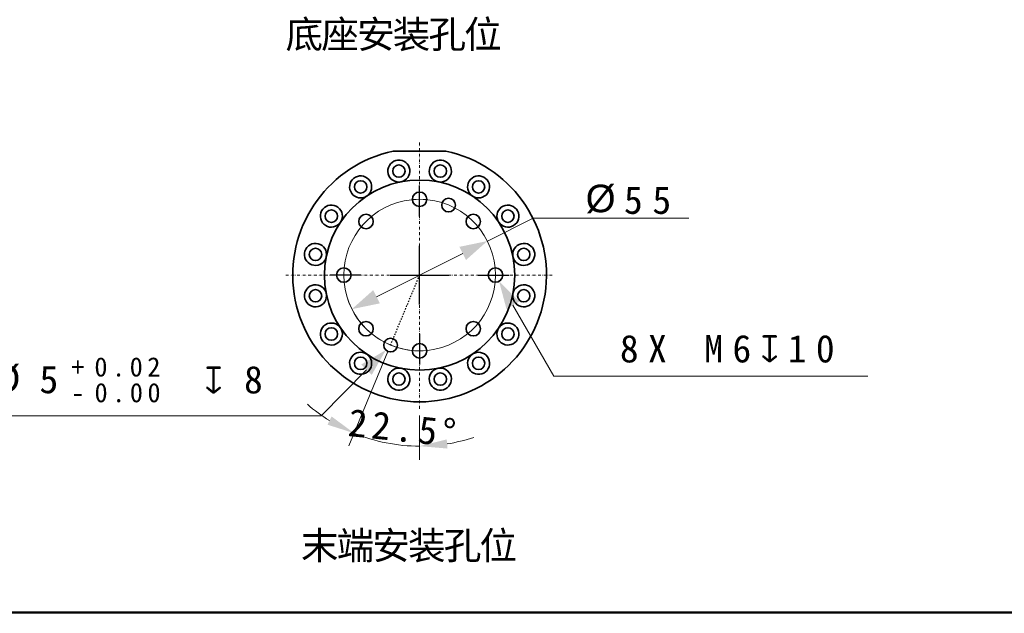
# Model space of a CAD drawing. Header units: millimetres. Extents: x 174 to 8746, y 150 to 6154.
# Tile 30 of 49: x 3964 to 6107, y 150 to 1443. Entities that reach past the tile are written whole.
import ezdxf

# ---------------------------------------------------------------- set-up
doc = ezdxf.new("R2010")
doc.units = ezdxf.units.MM
doc.header["$MEASUREMENT"] = 0
doc.linetypes.add('DASHED', pattern=[6, 3, -3])
doc.linetypes.add('DASHEDDOT2X', pattern=[12.2, 6, -3, 0.2, -3])
doc.layers.get('0').update_dxf_attribs({"lineweight": 18})
doc.layers.add('图层0000', color=7, linetype='Continuous', lineweight=25)
doc.layers.add('图层1', color=7, linetype='Continuous', lineweight=35)
doc.dimstyles.new('线性样式 (GB)', dxfattribs={"dimtxt": 2, "dimasz": 2, "dimexe": 1, "dimexo": 0.5, "dimgap": 0.5, "dimtad": 1, "dimdsep": 46, "dimcen": -2.127267, "dimclrd": 7, "dimclre": 7, "dimclrt": 7, "dimadec": 0, "dimazin": 0, "dimtfac": 0.7, "dimtmove": 0, "dimatfit": 1, "dimfxl": 1, "dimfrac": 2, "dimtolj": 1, "dimtzin": 0, "dimlwd": 18, "dimlwe": 18, "dimarcsym": 0})

# ---------------------------------------------------------------- blocks, each defined once
blk = doc.blocks.new('DimBlk2743')
at = {"layer": '图层0000', "color": 5, "linetype": 'Continuous', "lineweight": 18}
blk.add_line((161.15, 34.552), (161.15, 35.552), dxfattribs=at)
blk.add_arc((161.15, 29.552), 5.5, 84.79129, 95.20871, dxfattribs=at)
blk = doc.blocks.new('DimBlk2744')
at = {"layer": '图层0000', "color": 5, "linetype": 'Continuous', "lineweight": 18}
blk.add_line((161.15, 24.552), (161.15, 23.552), dxfattribs=at)
blk.add_arc((161.15, 29.552), 5.5, 264.79129, 275.20871, dxfattribs=at)
blk = doc.blocks.new('DimBlk2745')
at = {"layer": '图层0000', "color": 5, "linetype": 'Continuous', "lineweight": 18}
blk.add_arc((161.15, 29.552), 5.5, 96.25045, 263.74955, dxfattribs=at)
blk = doc.blocks.new('DimBlk2746')
at = {"layer": '图层0000', "color": 5, "linetype": 'Continuous', "lineweight": 18}
blk.add_arc((161.15, 29.552), 5.5, 276.25045, 83.74955, dxfattribs=at)
blk = doc.blocks.new('DimBlk2747')
at = {"layer": '图层0000', "color": 7, "linetype": 'Continuous', "lineweight": -3}
for p, q in [((4834.5, 1014.2), (4834.5, 1081.6)), ((4834.5, 822.7), (4834.5, 950.4)), ((4706.9, 886.6), (4639.5, 886.6)), ((4770.7, 886.6), (4898.3, 886.6)), ((4962.1, 886.6), (5029.5, 886.6)), ((4834.5, 758.9), (4834.5, 691.6))]:
    blk.add_line(p, q, dxfattribs=at)
at = {"layer": '图层0000', "color": 7, "linetype": 'Continuous', "lineweight": 18}
for p, q in [((4981.9, 960.7), (5081.2, 1010.6)), ((5420, 1010.6), (5081.2, 1010.6)), ((4928.3, 933.7), (4740.7, 839.4))]:
    blk.add_line(p, q, dxfattribs=at)
blk.add_arc((4834.5, 886.6), 165, 196.2601, 271.0399, dxfattribs=at)
at = {"layer": '图层0000', "color": 7, "linetype": 'Continuous', "lineweight": -3}
for points in [[(4935.5, 919.4), (4981.9, 960.7), (4921.1, 948.1)], [(4733.5, 853.8), (4687.1, 812.4), (4747.9, 825)]]:
    blk.add_solid(points, dxfattribs=at)
at = {"layer": '图层0000', "color": 7, "linetype": 'Continuous', "lineweight": 18, "char_height": 60, "attachment_point": 8, "line_spacing_factor": 1.2}
for s, insert in [('\\T1.125000;\\W1;\\FSimSun|b0|i0;{\\FArial Unicode MS;%%c}', (5232.5, 1021.2)), ('\\T1.515625;\\W1;\\FSimSun|b0|i0;55', (5341, 1018.9))]:
    blk.add_mtext(s, dxfattribs=dict(at, insert=insert))
blk = doc.blocks.new('DimBlk2748')
at = {"layer": '图层0000', "color": 7, "linetype": 'Continuous', "lineweight": 18}
for p in [(5037.3, 820.9), (5809.8, 666.3)]:
    blk.add_line(p, (5126.4, 666.3), dxfattribs=at)
at = {"layer": '图层0000', "color": 7, "linetype": 'Continuous', "lineweight": -3}
blk.add_solid([(5051.3, 829), (5007.4, 872.9), (5023.4, 812.9)], dxfattribs=at)
at = {"layer": '图层0000', "color": 5, "linetype": 'Continuous', "lineweight": 18, "insert": (5514.1, 695.4), "char_height": 60, "attachment_point": 8, "line_spacing_factor": 1.2}
blk.add_mtext('\\T1.500000;\\W1;\\FSimSun|b0|i0;8X M6{\\Fgdt;x}10', dxfattribs=at)
blk = doc.blocks.new('DimBlk2749')
at = {"layer": '图层0000', "color": 7, "linetype": 'Continuous', "lineweight": 18}
for p in [(4718.9, 680.6), (3689.5, 580)]:
    blk.add_line(p, (4620.3, 580), dxfattribs=at)
at = {"layer": '图层0000', "color": 7, "linetype": 'Continuous', "lineweight": -3}
blk.add_solid([(4730.3, 669.3), (4760.9, 723.4), (4707.4, 691.8)], dxfattribs=at)
at = {"layer": '图层0000', "color": 5, "linetype": 'Continuous', "lineweight": 18, "attachment_point": 8, "line_spacing_factor": 1.2}
for s, insert, char_height in [('\\T1.343750;\\W1;\\FSimSun|b0|i0;0.02', (4203.6, 665), 42), ('\\T1.375000;\\W1;\\FSimSun|b0|i0;2', (3737, 627.9), 60), ('\\T1.656250;\\W1;\\FSimSun|b0|i0;X {\\FArial Unicode MS;%%c}', (3886.8, 629), 60), ('\\T1.375000;\\W1;\\FSimSun|b0|i0;5', (4035.4, 628.3), 60), ('\\T1.375000;\\W1;\\FSimSun|b0|i0;+', (4096.2, 665.3), 42), ('\\T1.375000;\\W1;\\FSimSun|b0|i0;8', (4480.5, 627.9), 60), ('\\T1.718750;\\W1;\\FSimSun|b0|i0; {\\Fgdt;x}', (4365.2, 628.3), 60), ('\\T1.343750;\\W1;\\FSimSun|b0|i0;0.00', (4203.9, 609), 42), ('\\T1.375000;\\W1;\\FSimSun|b0|i0;-', (4096.2, 609.3), 42)]:
    blk.add_mtext(s, dxfattribs=dict(at, insert=insert, char_height=char_height))
blk = doc.blocks.new('*D32')
at = {"layer": 'Defpoints', "color": 0}
for p in [(4834.5, 1177.6), (4834.5, 886.6), (4771.4, 734.1), (4834.5, 595.6), (4738.1, 526.7)]:
    blk.add_point(p, dxfattribs=at)
at = {"layer": '图层0000', "color": 7, "linetype": 'Continuous', "lineweight": 18}
for p, q in [((4765.6, 720.3), (4680.4, 514.6)), ((4834.5, 580.6), (4834.5, 484))]:
    blk.add_line(p, q, dxfattribs=at)
for start, end in [(229.0263, 238.2632), (247.5, 270), (279.2368, 288.4737)]:
    blk.add_arc((4834.5, 886.6), 372.6, start, end, dxfattribs=at)
at = {"layer": '图层0000', "color": 7}
for points in [[(4634, 560.8), (4643.1, 578.6), (4691.9, 542.3)], [(4893.5, 528.8), (4895.1, 508.8), (4834.5, 514)]]:
    blk.add_solid(points, dxfattribs=at)
at = {"layer": '图层0000', "color": 7, "lineweight": -3, "insert": (4800.1, 553.3), "char_height": 60, "attachment_point": 5, "rotation": 354.1022}
blk.add_mtext('\\T1.25;\\W1;\\FSimSun;\\A1;22.5%%d', dxfattribs=at)
blk = doc.blocks.new('DrawingBorderBlk86')
at = {"layer": '图层0000', "color": 7, "linetype": 'Continuous', "lineweight": 18}
for p, q in [((174, 150), (8744.3, 150)), ((175.5, 151.5), (8742.8, 151.5)), ((177, 153), (8741.3, 153))]:
    blk.add_line(p, q, dxfattribs=at)

msp = doc.modelspace()

# ---------------------------------------------------------------- linework, layer by layer
at = {"layer": '图层0000', "color": 5, "linetype": 'DASHEDDOT2X', "lineweight": 18}
for p, q in [((4834.499, 595.567), (4834.499, 1177.567)), ((4543.499, 886.567), (5125.499, 886.567))]:
    msp.add_line(p, q, dxfattribs=at)
at = {"layer": '图层0000', "color": 251, "linetype": 'DASHED', "lineweight": 25}
msp.add_line((4771.357, 734.126), (4834.499, 886.567), dxfattribs=at)
at = {"layer": '图层1', "color": 7, "linetype": 'Continuous', "lineweight": 35}
msp.add_line((4777.263, 1156.567), (4891.736, 1156.567), dxfattribs=at)
for centre, radius in [((4789.434, 1113.128), 13.5), ((4879.565, 1113.128), 13.5), ((4834.499, 886.567), 207), ((4706.163, 1078.636), 13.5), ((4962.836, 1078.636), 13.5), ((4834.499, 1051.567), 15.75), ((4897.642, 1039.007), 15), ((4642.43, 1014.903), 13.5), ((5026.569, 1014.903), 13.5), ((4717.827, 1003.239), 15.75), ((4951.172, 1003.239), 15.75), ((4607.938, 931.632), 13.5), ((5061.061, 931.632), 13.5), ((4669.499, 886.567), 15.75), ((4999.499, 886.567), 15.75), ((4607.938, 841.501), 13.5), ((5061.061, 841.501), 13.5), ((4642.43, 758.23), 13.5), ((4717.827, 769.894), 15.75), ((4951.172, 769.894), 15.75), ((5026.569, 758.23), 13.5), ((4771.357, 734.126), 15), ((4834.499, 721.567), 15.75), ((4706.163, 694.497), 13.5), ((4962.836, 694.497), 13.5), ((4789.434, 660.005), 13.5), ((4879.565, 660.005), 13.5)]:
    msp.add_circle(centre, radius, dxfattribs=at)
for centre, radius, start, end in [((4834.499, 886.567), 276, 101.968746, 78.031254), ((4789.434, 1113.128), 24, 281.25, 270), ((4879.565, 1113.128), 24, 258.75, 247.5), ((4706.163, 1078.636), 24, 303.75, 292.5), ((4962.836, 1078.636), 24, 236.25, 225), ((4789.434, 1113.128), 24, 270, 281.25), ((4879.565, 1113.128), 24, 247.5, 258.75), ((4706.163, 1078.636), 24, 292.5, 303.75), ((4962.836, 1078.636), 24, 225, 236.25), ((4642.43, 1014.903), 24, 326.25, 315), ((5026.569, 1014.903), 24, 213.75, 202.5), ((4642.43, 1014.903), 24, 315, 326.25), ((5026.569, 1014.903), 24, 202.5, 213.75), ((4607.938, 931.632), 24, 348.75, 337.5), ((5061.061, 931.632), 24, 191.25, 180), ((4607.938, 931.632), 24, 337.5, 348.75), ((5061.061, 931.632), 24, 180, 191.25), ((4607.938, 841.501), 24, 11.25, 0), ((5061.061, 841.501), 24, 168.75, 157.5), ((4607.938, 841.501), 24, 0, 11.25), ((5061.061, 841.501), 24, 157.5, 168.75), ((4642.43, 758.23), 24, 33.75, 22.5), ((4642.43, 758.23), 24, 22.5, 33.75), ((5026.569, 758.23), 24, 146.25, 135), ((5026.569, 758.23), 24, 135, 146.25), ((4706.163, 694.497), 24, 56.25, 45), ((4706.163, 694.497), 24, 45, 56.25), ((4962.836, 694.497), 24, 123.75, 112.5), ((4962.836, 694.497), 24, 112.5, 123.75), ((4789.434, 660.005), 24, 78.75, 67.5), ((4789.434, 660.005), 24, 67.5, 78.75), ((4879.565, 660.005), 24, 101.25, 90), ((4879.565, 660.005), 24, 90, 101.25)]:
    msp.add_arc(centre, radius, start, end, dxfattribs=at)

# ---------------------------------------------------------------- block references
msp.add_blockref('DrawingBorderBlk86', (0, 0))
at = {"xscale": 30, "yscale": 30, "zscale": 30}
for name in ['DimBlk2745', 'DimBlk2743', 'DimBlk2746', 'DimBlk2744']:
    msp.add_blockref(name, (0, 0), dxfattribs=at)

# ---------------------------------------------------------------- texts
at = {"layer": '图层0000', "color": 7, "linetype": 'Continuous', "lineweight": -3, "char_height": 60, "attachment_point": 7}
for s, insert in [('{\\fSimSun|b0|i0|c0|p0;\\T0.95000;底座安装孔位}', (4542.746, 1373.95)), ('{\\fSimSun|b0|i0|c0|p0;\\T0.95000;末端安装孔位}', (4576.106, 260.739))]:
    msp.add_mtext(s, dxfattribs=dict(at, insert=insert))

# ---------------------------------------------------------------- dimensions: what is measured, and where the dimension line sits
at = {"layer": '图层0000', "color": 7, "linetype": 'Continuous', "lineweight": -3}
dim = msp.add_angular_dim_2l(base=(4738.068, 526.681), line1=((4771.357, 734.126), (4834.499, 886.567)), line2=((4834.499, 595.567), (4834.499, 1177.567)), text='\\T1.25;\\W1;\\FSimSun;<>', dimstyle='线性样式 (GB)', override={"dimscale": 1, "dimtxt": 60, "dimasz": 60, "dimexe": 30, "dimexo": 15, "dimgap": 6, "dimtad": 4, "dimtih": 0, "dimtoh": 0, "dimdec": 2, "dimlfac": 0.033333, "dimrnd": 0, "dimzin": 8, "dimdsep": 46, "dimlunit": 2, "dimpost": '<>', "dimtxsty": 'Standard', "dimsah": 0, "dimtsz": 0, "dimcen": -63.818014, "dimdle": 0, "dimse1": 0, "dimse2": 0, "dimsd1": 0, "dimsd2": 0, "dimclrd": 7, "dimclre": 7, "dimclrt": 7, "dimaunit": 0, "dimadec": 2, "dimazin": 2, "dimtol": 0, "dimlim": 0, "dimtp": 0, "dimtm": 0, "dimtfac": 0.7, "dimtdec": 2, "dimtix": 0, "dimtofl": 1, "dimtmove": 0, "dimatfit": 1, "dimtfillclr": 0, "dimfrac": 2, "dimtzin": 0, "dimlwd": 18, "dimlwe": 18}, dxfattribs=at)
dim.commit()
dim.dimension.update_dxf_attribs({"geometry": '*D32', "text_midpoint": (4796.215, 515.958), "dimtype": 162})
for p1, p2, text, override, picture, middle in [((4981.916, 960.683), (4687.083, 812.45), '\\T1.25;\\W1;\\FSimSun;<>', {"dimscale": 1, "dimtxt": 60, "dimasz": 60, "dimexe": 30, "dimexo": 15, "dimgap": 6, "dimtad": 1, "dimtih": 1, "dimtoh": 1, "dimdec": 2, "dimlfac": 0.166667, "dimrnd": 0, "dimzin": 8, "dimdsep": 46, "dimlunit": 2, "dimpost": '%%c<>', "dimtxsty": 'Standard', "dimsah": 0, "dimtsz": 0, "dimcen": -63.818007, "dimdle": 0, "dimse1": 0, "dimse2": 0, "dimsd1": 0, "dimsd2": 0, "dimclrd": 7, "dimclre": 7, "dimclrt": 7, "dimaunit": 0, "dimadec": 0, "dimazin": 2, "dimtol": 0, "dimlim": 0, "dimtp": 0, "dimtm": 0, "dimtfac": 0.7, "dimtdec": 2, "dimtix": 0, "dimtofl": 1, "dimtmove": 0, "dimatfit": 1, "dimtfillclr": 0, "dimfrac": 2, "dimtzin": 0, "dimlwd": 18, "dimlwe": 18}, 'DimBlk2747', (5296.548, 982.915)), ((5007.364, 872.921), (4991.635, 900.212), '\\T1.25;\\W1;\\FSimSun;8X M6{\\Fgdt;x}10', {"dimscale": 1, "dimtxt": 60, "dimasz": 60, "dimexe": 30, "dimexo": 15, "dimgap": 30, "dimtad": 1, "dimtih": 1, "dimtoh": 1, "dimdec": 2, "dimlfac": 0.016667, "dimrnd": 0, "dimzin": 8, "dimdsep": 46, "dimlunit": 2, "dimtxsty": 'Standard', "dimsah": 1, "dimtsz": 0, "dimcen": 0, "dimdle": 0, "dimse1": 0, "dimse2": 0, "dimsd1": 0, "dimsd2": 1, "dimclrd": 7, "dimclre": 7, "dimclrt": 5, "dimaunit": 0, "dimadec": 2, "dimazin": 2, "dimtol": 0, "dimlim": 0, "dimtp": 0, "dimtm": 0, "dimtfac": 0.7, "dimtdec": 2, "dimtix": 0, "dimtofl": 0, "dimtmove": 0, "dimatfit": 3, "dimtfillclr": 0, "dimfrac": 2, "dimtzin": 0, "dimlwd": 18, "dimlwe": 18}, 'DimBlk2748', (5514.083, 636.312)), ((4760.858, 723.413), (4781.855, 744.84), '\\T1.25;\\W1;\\FSimSun;2X {\\FArial Unicode MS;%%c}5\\H0.7x;\\S+0.02^ -0.00;\\H1.42857x; {\\Fgdt;x}8', {"dimscale": 1, "dimtxt": 60, "dimasz": 60, "dimexe": 30, "dimexo": 15, "dimgap": 30, "dimtad": 1, "dimtih": 1, "dimtoh": 1, "dimdec": 2, "dimlfac": 0.016667, "dimrnd": 0, "dimzin": 8, "dimdsep": 46, "dimlunit": 2, "dimtxsty": 'Standard', "dimsah": 1, "dimtsz": 0, "dimcen": 0, "dimdle": 0, "dimse1": 0, "dimse2": 0, "dimsd1": 0, "dimsd2": 1, "dimclrd": 7, "dimclre": 7, "dimclrt": 5, "dimaunit": 0, "dimadec": 2, "dimazin": 2, "dimtol": 0, "dimlim": 0, "dimtp": 0.02, "dimtm": 0, "dimtfac": 0.7, "dimtdec": 2, "dimtix": 0, "dimtofl": 0, "dimtmove": 0, "dimatfit": 3, "dimtfillclr": 0, "dimfrac": 2, "dimtzin": 0, "dimlwd": 18, "dimlwe": 18}, 'DimBlk2749', (4108.962, 558.326))]:
    dim = msp.add_diameter_dim_2p(p1=p1, p2=p2, text=text, dimstyle='线性样式 (GB)', override=override, dxfattribs=at)
    dim.commit()
    dim.dimension.update_dxf_attribs({"geometry": picture, "text_midpoint": middle, "dimtype": 163})

doc.saveas('drawing.dxf')
